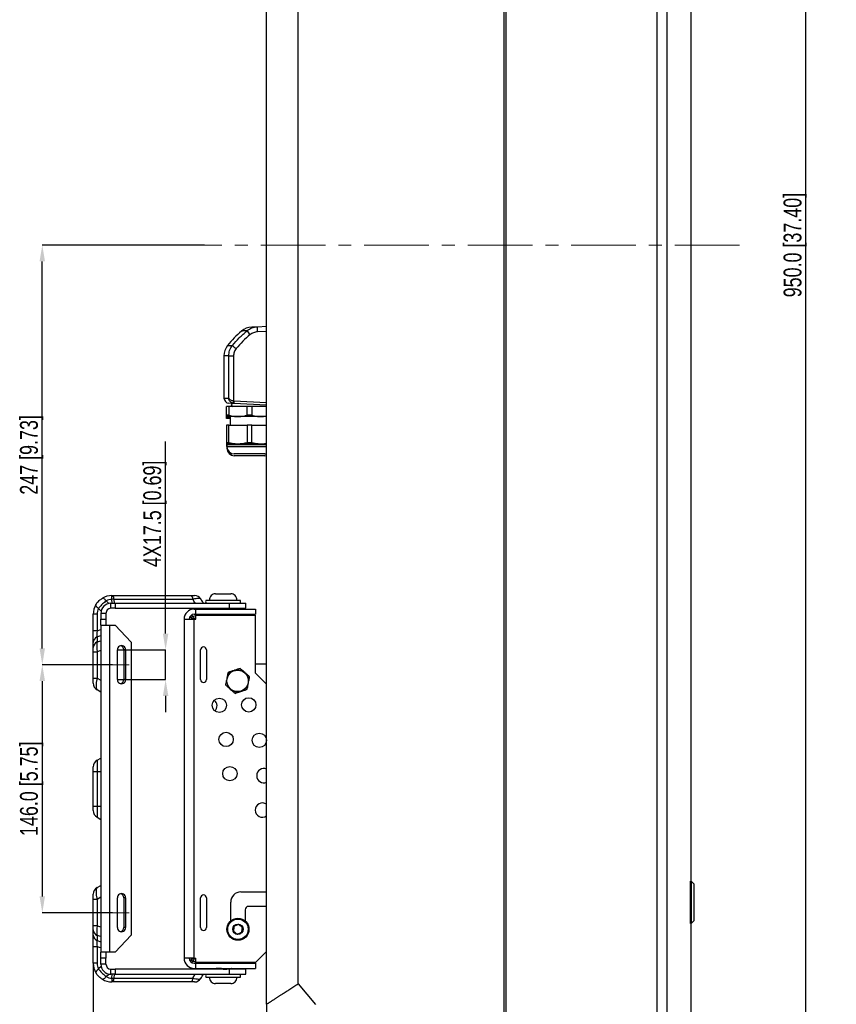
# Model space of a CAD drawing. Header units: millimetres. Extents: x 0 to 1737, y 0 to 594.
# Tile 40 of 42: x 1466 to 1627, y 200 to 393. Entities that reach past the tile are written whole.
import ezdxf

# ---------------------------------------------------------------- set-up
doc = ezdxf.new("R2010")
doc.units = ezdxf.units.MM
doc.header["$PDSIZE"] = -1
doc.linetypes.add('CENTERX2', pattern=[20.32, 12.7, -2.54, 2.54, -2.54])
doc.layers.add('SLD-0', color=7, linetype='Continuous')
doc.styles.add('SLDTEXTSTYLE0', font='TXT', dxfattribs={"width": 0.75})
doc.dimstyles.new('SLDDIMSTYLE1', dxfattribs={"dimtxt": 3.5, "dimasz": 3.2, "dimexe": 0, "dimexo": 0.0625, "dimgap": 0.875, "dimtad": 1, "dimdec": 1, "dimlfac": 3, "dimrnd": 1e-09, "dimzin": 4, "dimdsep": 46, "dimtxsty": 'SLDTEXTSTYLE0', "dimsah": 1, "dimcen": 0.09, "dimadec": 0, "dimazin": 1, "dimtfac": 1, "dimtdec": 1, "dimtofl": 0, "dimtmove": 0, "dimatfit": 3, "dimfxl": 1, "dimfrac": 2, "dimtolj": 1, "dimtzin": 12, "dimarcsym": 0})
doc.dimstyles.new('SLDDIMSTYLE2', dxfattribs={"dimtxt": 3.5, "dimasz": 3.2, "dimexe": 0, "dimexo": 0.0625, "dimgap": 0.875, "dimtad": 1, "dimdec": 1, "dimlfac": 3, "dimrnd": 1e-09, "dimzin": 12, "dimdsep": 46, "dimtxsty": 'SLDTEXTSTYLE0', "dimsah": 1, "dimcen": 0.09, "dimadec": 0, "dimazin": 3, "dimtfac": 1, "dimtdec": 1, "dimtmove": 0, "dimatfit": 0, "dimfxl": 1, "dimfrac": 2, "dimtolj": 1, "dimtzin": 12, "dimarcsym": 0})
doc.dimstyles.new('SLDDIMSTYLE6', dxfattribs={"dimtxt": 3.5, "dimasz": 3.2, "dimexe": 0, "dimexo": 0.0625, "dimgap": 0.875, "dimtad": 1, "dimdec": 1, "dimlfac": 3, "dimrnd": 1e-09, "dimzin": 12, "dimdsep": 46, "dimtxsty": 'SLDTEXTSTYLE0', "dimsah": 1, "dimcen": 0.09, "dimadec": 0, "dimazin": 3, "dimtfac": 1, "dimtdec": 1, "dimtofl": 0, "dimtmove": 0, "dimatfit": 3, "dimfxl": 1, "dimfrac": 2, "dimtolj": 1, "dimtzin": 12, "dimarcsym": 0})

# ---------------------------------------------------------------- blocks, each defined once
blk = doc.blocks.new('*D99')
at = {"layer": 'Defpoints', "color": 0, "transparency": 16777216}
for p in [(1470.74, 348.83), (1502.62, 348.83), (1484.55, 266.48)]:
    blk.add_point(p, dxfattribs=at)
at = {"layer": 'SLD-0', "color": 0, "lineweight": -2, "transparency": 16777216}
for p, q in [((1502.56, 348.83), (1470.74, 348.83)), ((1470.74, 269.68), (1470.74, 345.63)), ((1484.49, 266.48), (1470.74, 266.48))]:
    blk.add_line(p, q, dxfattribs=at)
at = {"layer": 'SLD-0', "color": 0, "transparency": 16777216}
for points in [[(1470.2, 345.63), (1471.27, 345.63), (1470.74, 348.83)], [(1470.2, 269.68), (1471.27, 269.68), (1470.74, 266.48)]]:
    blk.add_solid(points, dxfattribs=at)
at = {"layer": 'SLD-0', "color": 0, "transparency": 16777216, "insert": (1466.36, 307.65), "char_height": 3.5, "attachment_point": 2, "rotation": 90, "style": 'SLDTEXTSTYLE0'}
blk.add_mtext('\\A1;247 [9.73]', dxfattribs=at)
blk = doc.blocks.new('*D100')
at = {"layer": 'Defpoints', "color": 0, "transparency": 16777216}
for p in [(1484.55, 266.48), (1470.74, 217.81), (1484.55, 217.81)]:
    blk.add_point(p, dxfattribs=at)
at = {"layer": 'SLD-0', "color": 0, "lineweight": -2, "transparency": 16777216}
for p, q in [((1484.49, 266.48), (1470.74, 266.48)), ((1470.74, 263.28), (1470.74, 221.01)), ((1484.49, 217.81), (1470.74, 217.81))]:
    blk.add_line(p, q, dxfattribs=at)
at = {"layer": 'SLD-0', "color": 0, "transparency": 16777216}
for points in [[(1470.2, 263.28), (1471.27, 263.28), (1470.74, 266.48)], [(1470.2, 221.01), (1471.27, 221.01), (1470.74, 217.81)]]:
    blk.add_solid(points, dxfattribs=at)
at = {"layer": 'SLD-0', "color": 0, "transparency": 16777216, "insert": (1466.36, 242.14), "char_height": 3.5, "attachment_point": 2, "rotation": 90, "style": 'SLDTEXTSTYLE0'}
blk.add_mtext('\\A1;146.0 [5.75]', dxfattribs=at)
blk = doc.blocks.new('*D101')
at = {"layer": 'Defpoints', "color": 0, "transparency": 16777216}
for p in [(1480.74, 207.9), (1514.74, 199.84), (1514.74, 174.49)]:
    blk.add_point(p, dxfattribs=at)
at = {"layer": 'SLD-0', "color": 0, "lineweight": -2, "transparency": 16777216}
for p, q in [((1480.74, 207.84), (1480.74, 174.49)), ((1514.74, 199.78), (1514.74, 174.49)), ((1483.94, 174.49), (1511.54, 174.49))]:
    blk.add_line(p, q, dxfattribs=at)
at = {"layer": 'SLD-0', "color": 0, "transparency": 16777216}
for points in [[(1483.94, 175.03), (1483.94, 173.96), (1480.74, 174.49)], [(1511.54, 175.03), (1511.54, 173.96), (1514.74, 174.49)]]:
    blk.add_solid(points, dxfattribs=at)
at = {"layer": 'SLD-0', "color": 0, "transparency": 16777216, "insert": (1497.74, 178.87), "char_height": 3.5, "attachment_point": 2, "style": 'SLDTEXTSTYLE0'}
blk.add_mtext('\\A1;102.0 [4.02]', dxfattribs=at)
blk = doc.blocks.new('*D103')
at = {"layer": 'Defpoints', "color": 0, "transparency": 16777216}
for p in [(1485.5, 269.39), (1494.94, 269.39), (1485.5, 263.56)]:
    blk.add_point(p, dxfattribs=at)
at = {"layer": 'SLD-0', "color": 0, "lineweight": -2, "transparency": 16777216}
for p, q in [((1494.94, 272.59), (1494.94, 310.31)), ((1485.56, 269.39), (1494.94, 269.39)), ((1494.94, 263.56), (1494.94, 269.39)), ((1485.56, 263.56), (1494.94, 263.56)), ((1494.94, 260.36), (1494.94, 257.16))]:
    blk.add_line(p, q, dxfattribs=at)
at = {"layer": 'SLD-0', "color": 0, "transparency": 16777216}
for points in [[(1494.41, 272.59), (1495.48, 272.59), (1494.94, 269.39)], [(1494.41, 260.36), (1495.48, 260.36), (1494.94, 263.56)]]:
    blk.add_solid(points, dxfattribs=at)
at = {"layer": 'SLD-0', "color": 0, "transparency": 16777216, "insert": (1490.57, 296.09), "char_height": 3.5, "attachment_point": 2, "rotation": 90, "style": 'SLDTEXTSTYLE0'}
blk.add_mtext('\\A1;4X17.5 [0.69]', dxfattribs=at)
blk = doc.blocks.new('*D104')
at = {"layer": 'Defpoints', "color": 0, "transparency": 16777216}
for p in [(1598.07, 507.16), (1620.62, 507.16), (1598.07, 190.49)]:
    blk.add_point(p, dxfattribs=at)
at = {"layer": 'SLD-0', "color": 0, "lineweight": -2, "transparency": 16777216}
for p, q in [((1598.13, 507.16), (1620.62, 507.16)), ((1620.62, 193.69), (1620.62, 503.96)), ((1598.13, 190.49), (1620.62, 190.49))]:
    blk.add_line(p, q, dxfattribs=at)
at = {"layer": 'SLD-0', "color": 0, "transparency": 16777216}
for points in [[(1620.09, 503.96), (1621.15, 503.96), (1620.62, 507.16)], [(1620.09, 193.69), (1621.15, 193.69), (1620.62, 190.49)]]:
    blk.add_solid(points, dxfattribs=at)
at = {"layer": 'SLD-0', "color": 0, "transparency": 16777216, "insert": (1616.24, 348.83), "char_height": 3.5, "attachment_point": 2, "rotation": 90, "style": 'SLDTEXTSTYLE0'}
blk.add_mtext('\\A1;950.0 [37.40]', dxfattribs=at)

msp = doc.modelspace()

# ---------------------------------------------------------------- linework, layer by layer
at = {"color": 7, "linetype": 'Continuous', "lineweight": 25}
for p, q in [((1591.341013, 506.926668), (1591.341013, 190.729911)), ((1593.351252, 506.996867), (1593.351252, 190.659711)), ((1598.069237, 224.028289), (1598.069237, 507.161622)), ((1561.40257, 192.517051), (1561.40257, 505.139528)), ((1561.735904, 505.249042), (1561.735904, 192.407536)), ((1514.735904, 199.838881), (1514.735904, 497.817697)), ((1520.948803, 203.854727), (1520.948803, 493.801851)), ((1512.958637, 332.806441), (1514.735904, 332.899584)), ((1514.735904, 331.900954), (1512.958637, 331.807811)), ((1507.118688, 329.127953), (1508.05868, 329.127953)), ((1506.40257, 327.063663), (1506.40257, 318.809357)), ((1507.33122, 327.063663), (1506.40257, 327.063663)), ((1507.33122, 327.063663), (1508.260311, 327.063663)), ((1507.33122, 318.761662), (1507.33122, 327.063663)), ((1508.260311, 327.063663), (1508.260311, 318.272234)), ((1506.40257, 318.809357), (1507.33122, 318.761662)), ((1506.90257, 315.428774), (1506.90257, 317.168966)), ((1507.366688, 317.168966), (1506.90257, 317.168966)), ((1508.361703, 317.757719), (1507.350234, 317.810728)), ((1507.366688, 317.168966), (1507.366688, 315.428774)), ((1510.938453, 317.168966), (1507.366688, 317.168966)), ((1508.019237, 317.775667), (1508.019237, 317.743921)), ((1508.047343, 317.774194), (1508.05257, 317.768966)), ((1508.139237, 317.768966), (1508.05257, 317.768966)), ((1508.361703, 317.757719), (1508.164128, 317.787845)), ((1508.260311, 318.272234), (1508.361703, 318.257034)), ((1508.361703, 318.257034), (1514.735904, 317.922976)), ((1514.735904, 317.423661), (1508.361703, 317.757719)), ((1510.938453, 315.428774), (1510.938453, 317.168966)), ((1511.866688, 317.168966), (1510.938453, 317.168966)), ((1511.866688, 317.168966), (1511.866688, 315.428774)), ((1514.735904, 317.168966), (1511.866688, 317.168966)), ((1514.665904, 317.168966), (1514.735904, 317.177247)), ((1507.366688, 315.428774), (1506.90257, 315.428774)), ((1509.15257, 315.168966), (1506.90257, 315.168966)), ((1506.90257, 315.086726), (1506.90257, 315.11063)), ((1507.366688, 315.086726), (1506.90257, 315.086726)), ((1507.366688, 315.168966), (1507.366688, 315.086726)), ((1507.366688, 315.086726), (1507.615772, 315.032799)), ((1507.614346, 315.168966), (1507.6318, 313.5023)), ((1513.65257, 315.168966), (1509.15257, 315.168966)), ((1511.866688, 315.428774), (1510.938453, 315.428774)), ((1514.735904, 315.168966), (1513.65257, 315.168966)), ((1507.617928, 314.826918), (1506.90257, 314.826918)), ((1506.90257, 313.5023), (1506.90257, 310.032442)), ((1507.366688, 313.5023), (1506.90257, 313.5023)), ((1507.366688, 310.032442), (1507.366688, 313.5023)), ((1507.366688, 313.5023), (1510.938453, 313.5023)), ((1507.614346, 314.826918), (1507.628218, 313.5023)), ((1510.938453, 313.5023), (1510.938453, 310.032442)), ((1511.866688, 313.5023), (1510.938453, 313.5023)), ((1511.866688, 310.032442), (1511.866688, 313.5023)), ((1511.866688, 313.5023), (1514.735904, 313.5023)), ((1507.366688, 310.032442), (1506.90257, 310.032442)), ((1509.15257, 309.772634), (1506.90257, 309.772634)), ((1506.90257, 309.714298), (1506.90257, 309.690394)), ((1506.973904, 309.690394), (1506.90257, 309.690394)), ((1506.985904, 309.430586), (1506.90257, 309.430586)), ((1506.985904, 309.628297), (1506.985904, 309.2523)), ((1514.735904, 309.628297), (1506.985904, 309.628297)), ((1506.985904, 309.2523), (1506.985904, 308.910252)), ((1514.735904, 309.2523), (1506.985904, 309.2523)), ((1513.65257, 309.772634), (1509.15257, 309.772634)), ((1511.866688, 310.032442), (1510.938453, 310.032442)), ((1514.735904, 309.772634), (1513.65257, 309.772634)), ((1507.027817, 308.910252), (1506.985904, 308.910252)), ((1514.402041, 307.835633), (1508.40257, 307.835633)), ((1514.402041, 307.493585), (1508.40257, 307.493585)), ((1504.737704, 280.394956), (1507.737704, 280.394956)), ((1483.293908, 279.002084), (1483.786038, 278.509955)), ((1484.160198, 278.56012), (1484.237704, 278.561622)), ((1484.160198, 277.558614), (1484.160198, 278.56012)), ((1484.237704, 278.561622), (1485.050993, 278.561622)), ((1484.40437, 279.308289), (1484.40437, 280.058289)), ((1484.40437, 280.058289), (1484.406192, 280.058289)), ((1484.406192, 279.308289), (1484.40437, 279.308289)), ((1484.406192, 279.308289), (1484.406192, 280.058289)), ((1484.406192, 280.058289), (1484.544848, 280.058289)), ((1484.447993, 278.561622), (1484.406192, 279.308289)), ((1484.544848, 280.058289), (1500.02286, 280.058289)), ((1484.794429, 279.308289), (1484.83623, 278.561622)), ((1500.272441, 279.308289), (1484.794429, 279.308289)), ((1485.050993, 278.561622), (1485.050993, 277.561622)), ((1485.050993, 278.561622), (1507.440276, 278.561622)), ((1502.893637, 279.166622), (1509.58177, 279.166622)), ((1507.440276, 278.561622), (1507.440276, 277.561622)), ((1507.440276, 278.561622), (1510.705222, 278.561622)), ((1510.705222, 277.561622), (1510.705222, 278.561622)), ((1510.705222, 278.561622), (1510.705824, 278.561622)), ((1510.705824, 277.561622), (1510.705824, 278.561622)), ((1481.487704, 276.391622), (1480.737704, 276.391622)), ((1480.737704, 273.141778), (1480.737704, 276.391622)), ((1481.487704, 276.391622), (1481.487704, 273.141778)), ((1482.288123, 277.00787), (1481.793908, 277.502084)), ((1483.237704, 276.561622), (1482.237704, 276.561622)), ((1482.237704, 276.561622), (1482.237704, 275.394956)), ((1483.237704, 276.561622), (1483.237704, 275.394956)), ((1484.237704, 277.561622), (1484.160198, 277.558614)), ((1485.050993, 277.561622), (1484.237704, 277.561622)), ((1485.050993, 277.561622), (1507.440276, 277.561622)), ((1500.571037, 277.394956), (1500.90437, 277.394956)), ((1500.571037, 276.394956), (1500.90437, 276.394956)), ((1500.90437, 276.394956), (1500.90437, 277.394956)), ((1500.90437, 277.394956), (1512.571037, 277.394956)), ((1500.90437, 276.394956), (1512.571037, 276.394956)), ((1502.40437, 276.228289), (1502.40437, 276.394956)), ((1504.552162, 276.228289), (1504.648387, 276.394956)), ((1504.571037, 277.561622), (1504.580278, 277.55485)), ((1504.9014, 276.31864), (1504.745603, 276.228289)), ((1504.853344, 276.394956), (1504.895797, 276.370332)), ((1504.895797, 276.374123), (1504.963894, 276.394956)), ((1504.895797, 276.374123), (1504.895797, 276.315391)), ((1507.440276, 277.561622), (1510.705222, 277.561622)), ((1507.765764, 276.228289), (1507.897983, 276.304904)), ((1507.880191, 276.38738), (1507.867205, 276.394956)), ((1507.90437, 276.311622), (1507.90437, 276.374122)), ((1510.705824, 277.561622), (1510.705222, 277.561622)), ((1512.571037, 277.394956), (1512.571037, 276.394956)), ((1482.237704, 275.394956), (1483.237704, 275.394956)), ((1482.237704, 274.228289), (1482.237704, 275.394956)), ((1483.237704, 275.394956), (1483.237704, 274.228289)), ((1498.571037, 275.394956), (1498.571037, 208.894956)), ((1498.571037, 275.394956), (1500.571037, 275.394956)), ((1500.00385, 275.62881), (1499.717186, 275.915473)), ((1500.050519, 276.248807), (1500.337183, 275.962143)), ((1500.571037, 208.894956), (1500.571037, 275.394956)), ((1500.571037, 275.394956), (1500.90437, 275.394956)), ((1500.90437, 275.394956), (1500.90437, 276.228289)), ((1500.90437, 276.228289), (1512.571037, 276.228289)), ((1512.571037, 264.811622), (1512.571037, 276.228289)), ((1481.487704, 273.141778), (1480.737704, 273.141778)), ((1480.737704, 270.859951), (1480.737704, 273.141778)), ((1481.487704, 273.141778), (1482.237704, 273.373519)), ((1482.237704, 274.228289), (1484.027064, 274.228289)), ((1482.237704, 274.228289), (1482.237704, 210.061622)), ((1484.027064, 210.061622), (1484.027064, 274.228289)), ((1484.027064, 274.228289), (1485.056782, 274.228289)), ((1488.18909, 270.894956), (1485.056782, 274.228289)), ((1480.737704, 269.862914), (1480.737704, 270.859951)), ((1482.237704, 272.172558), (1481.487704, 271.940816)), ((1481.487704, 271.940816), (1481.487704, 270.943779)), ((1481.487704, 270.943779), (1482.237704, 271.175521)), ((1488.18909, 270.894956), (1488.18909, 213.394956)), ((1480.737704, 269.022241), (1480.737704, 269.862914)), ((1480.737704, 263.861586), (1480.737704, 269.022241)), ((1480.737704, 269.022241), (1481.487704, 269.022241)), ((1482.237704, 269.253983), (1481.487704, 269.022241)), ((1481.487704, 269.022241), (1481.487704, 263.861586)), ((1485.499357, 263.561622), (1485.499357, 269.394956)), ((1487.065511, 269.394956), (1486.723491, 269.394956)), ((1486.723491, 269.394956), (1486.723491, 263.561622)), ((1487.065511, 269.394956), (1487.065511, 263.561622)), ((1501.798176, 263.561622), (1501.798176, 269.394956)), ((1502.964843, 269.394956), (1502.964843, 263.561622)), ((1512.571037, 266.628289), (1514.735904, 266.628289)), ((1514.735904, 262.646756), (1512.571037, 264.811622)), ((1480.737704, 263.861586), (1481.487704, 263.861586)), ((1480.737704, 262.851223), (1480.737704, 263.861586)), ((1481.487704, 263.861586), (1482.237704, 263.428573)), ((1487.065511, 263.561622), (1486.723491, 263.561622)), ((1482.237704, 261.119172), (1481.487704, 261.552185)), ((1481.487704, 247.73786), (1482.237704, 248.170873)), ((1481.487704, 247.73786), (1481.487704, 245.541956)), ((1480.737704, 245.541956), (1480.737704, 246.438822)), ((1480.737704, 238.747956), (1480.737704, 245.541956)), ((1480.737704, 245.541956), (1481.487704, 245.541956)), ((1481.487704, 245.541956), (1481.487704, 238.747956)), ((1481.487704, 245.541956), (1482.237704, 245.541956)), ((1480.737704, 237.85109), (1480.737704, 238.747956)), ((1480.737704, 238.747956), (1481.487704, 238.747956)), ((1481.487704, 238.747956), (1482.237704, 238.747956)), ((1481.487704, 238.747956), (1481.487704, 236.552051)), ((1481.487704, 236.552051), (1482.237704, 236.119039)), ((1481.487704, 222.737727), (1482.237704, 223.17074)), ((1597.976681, 215.694956), (1597.976681, 224.028289)), ((1597.976681, 224.028289), (1598.07678, 224.028289)), ((1598.07678, 224.028289), (1598.07678, 215.694956)), ((1598.619815, 223.503886), (1598.07678, 224.028289)), ((1598.619815, 223.503886), (1598.619815, 216.219359)), ((1480.737704, 220.428326), (1480.737704, 221.438689)), ((1480.737704, 215.26767), (1480.737704, 220.428326)), ((1481.487704, 220.428326), (1480.737704, 220.428326)), ((1482.237704, 220.861339), (1481.487704, 220.428326)), ((1481.487704, 220.428326), (1481.487704, 215.26767)), ((1485.499357, 214.894956), (1485.499357, 220.728289)), ((1487.065511, 220.728289), (1486.723491, 220.728289)), ((1486.723491, 220.728289), (1486.723491, 214.894956)), ((1487.065511, 220.728289), (1487.065511, 214.894956)), ((1501.798176, 214.894956), (1501.798176, 220.728289)), ((1502.964843, 220.728289), (1502.964843, 214.894956)), ((1509.719237, 221.894956), (1514.735904, 221.894956)), ((1507.719237, 216.200982), (1507.719237, 219.894956)), ((1510.55257, 218.394956), (1510.55257, 216.200982)), ((1514.735904, 219.061622), (1511.219237, 219.061622)), ((1481.487704, 215.26767), (1480.737704, 215.26767)), ((1480.737704, 214.426998), (1480.737704, 215.26767)), ((1481.487704, 215.26767), (1482.237704, 215.035929)), ((1487.065511, 214.894956), (1486.723491, 214.894956)), ((1597.976681, 215.694956), (1598.07678, 215.694956)), ((1598.069237, 190.494956), (1598.069237, 215.694956)), ((1598.619815, 216.219359), (1598.07678, 215.694956)), ((1480.737704, 213.42996), (1480.737704, 214.426998)), ((1480.737704, 211.148134), (1480.737704, 213.42996)), ((1482.237704, 213.114391), (1481.487704, 213.346132)), ((1481.487704, 213.346132), (1481.487704, 212.349095)), ((1485.056782, 210.061622), (1488.18909, 213.394956)), ((1481.487704, 211.148134), (1480.737704, 211.148134)), ((1480.737704, 207.898289), (1480.737704, 211.148134)), ((1481.487704, 212.349095), (1482.237704, 212.117354)), ((1482.237704, 210.916393), (1481.487704, 211.148134)), ((1481.487704, 211.148134), (1481.487704, 207.898289)), ((1484.027064, 210.061622), (1482.237704, 210.061622)), ((1482.237704, 208.894956), (1482.237704, 210.061622)), ((1483.237704, 208.894956), (1482.237704, 208.894956)), ((1482.237704, 207.728289), (1482.237704, 208.894956)), ((1483.237704, 210.061622), (1483.237704, 208.894956)), ((1483.237704, 207.728289), (1483.237704, 208.894956)), ((1485.056782, 210.061622), (1484.027064, 210.061622)), ((1500.571037, 208.894956), (1498.571037, 208.894956)), ((1500.571037, 208.894956), (1500.90437, 208.894956)), ((1500.90437, 208.061622), (1500.90437, 208.894956)), ((1512.571037, 208.061622), (1514.735904, 210.226489)), ((1481.487704, 207.898289), (1480.737704, 207.898289)), ((1482.288123, 207.282042), (1481.793908, 206.787827)), ((1483.237704, 207.728289), (1482.237704, 207.728289)), ((1500.00385, 208.661102), (1499.717186, 208.374438)), ((1500.050519, 208.041105), (1500.337183, 208.327768)), ((1500.571037, 207.894956), (1500.90437, 207.894956)), ((1500.571037, 206.894956), (1500.90437, 206.894956)), ((1512.571037, 208.061622), (1500.90437, 208.061622)), ((1500.90437, 206.894956), (1500.90437, 207.894956)), ((1500.90437, 207.894956), (1512.571037, 207.894956)), ((1500.90437, 206.894956), (1512.571037, 206.894956)), ((1502.40437, 208.061622), (1502.40437, 207.894956)), ((1504.552162, 208.061622), (1504.648387, 207.894956)), ((1504.571037, 208.061622), (1504.571037, 208.040789)), ((1504.950716, 206.813431), (1504.808084, 206.728289)), ((1504.818021, 206.894956), (1504.895797, 206.849822)), ((1504.895797, 206.853289), (1504.895797, 206.790789)), ((1507.579611, 208.040789), (1507.579611, 208.061622)), ((1507.801699, 206.728289), (1507.900116, 206.785322)), ((1507.897983, 206.860008), (1507.837671, 206.894956)), ((1507.90437, 206.790789), (1507.90437, 206.853289)), ((1512.571037, 207.894956), (1512.571037, 206.894956)), ((1483.293908, 205.287827), (1483.786038, 205.779957)), ((1484.160198, 205.729791), (1484.160198, 206.731297)), ((1484.160198, 206.731297), (1484.237704, 206.728289)), ((1484.237704, 205.728289), (1484.160198, 205.729791)), ((1484.237704, 206.728289), (1485.050993, 206.728289)), ((1485.050993, 205.728289), (1484.237704, 205.728289)), ((1484.40437, 204.981622), (1484.406192, 204.981622)), ((1484.40437, 204.981622), (1484.40437, 204.231622)), ((1484.406192, 204.981622), (1484.447993, 205.728289)), ((1484.406192, 204.981622), (1484.406192, 204.231622)), ((1484.83623, 205.728289), (1484.794429, 204.981622)), ((1484.794429, 204.981622), (1500.272441, 204.981622)), ((1485.050993, 206.728289), (1485.050993, 205.728289)), ((1507.440276, 206.728289), (1485.050993, 206.728289)), ((1485.050993, 205.728289), (1507.440276, 205.728289)), ((1500.272441, 204.981622), (1500.759594, 205.728289)), ((1509.58177, 205.123289), (1502.893637, 205.123289)), ((1507.440276, 206.728289), (1507.440276, 205.728289)), ((1510.705222, 206.728289), (1507.440276, 206.728289)), ((1507.440276, 205.728289), (1510.705222, 205.728289)), ((1510.705222, 205.728289), (1510.705222, 206.728289)), ((1510.705222, 206.728289), (1510.705824, 206.728289)), ((1510.705824, 205.728289), (1510.705222, 205.728289)), ((1510.705824, 205.728289), (1510.705824, 206.728289)), ((1484.406192, 204.231622), (1484.40437, 204.231622)), ((1484.544848, 204.231622), (1484.406192, 204.231622)), ((1500.02286, 204.231622), (1484.544848, 204.231622)), ((1500.607151, 204.231622), (1500.60709, 204.231622)), ((1507.737704, 203.894956), (1504.737704, 203.894956)), ((1520.948803, 203.854727), (1524.359939, 199.783914))]:
    msp.add_line(p, q, dxfattribs=at)
at = {"color": 7, "linetype": 'Continuous', "lineweight": 25, "flags": 128}
for points in [[(1507.89276, 317.297942), (1507.862073, 317.241723), (1507.842198, 317.168966)], [(1514.40257, 307.835633), (1514.678948, 307.862854), (1514.735904, 307.875407)], [(1514.40257, 307.493585), (1514.678948, 307.520806), (1514.735904, 307.533359)], [(1481.793908, 277.502084), (1481.651151, 277.621609), (1481.526083, 277.738765), (1481.421182, 277.851231), (1481.338527, 277.95678), (1481.279756, 278.053319), (1481.246034, 278.138935), (1481.238027, 278.211933), (1481.255896, 278.270866)], [(1483.293908, 279.002084), (1483.174384, 279.144842), (1483.057228, 279.26991), (1482.944762, 279.374811), (1482.839213, 279.457466), (1482.742674, 279.516237), (1482.657058, 279.549959), (1482.58406, 279.557965), (1482.525127, 279.540097)], [(1481.793908, 206.787827), (1481.651151, 206.668303), (1481.526083, 206.551147), (1481.421182, 206.43868), (1481.338527, 206.333132), (1481.279756, 206.236593), (1481.246034, 206.150976), (1481.238027, 206.077979), (1481.255896, 206.019046)], [(1483.293908, 205.287827), (1483.174384, 205.14507), (1483.057228, 205.020001), (1482.944762, 204.915101), (1482.839213, 204.832446), (1482.742674, 204.773675), (1482.657058, 204.739952), (1482.58406, 204.731946), (1482.525127, 204.749815)]]:
    msp.add_lwpolyline(points, dxfattribs=at)
at = {"color": 7, "linetype": 'Continuous', "lineweight": 25}
for centre, radius in [((1509.071037, 263.311622), 2.103729), ((1505.48827, 258.509956), 1.4), ((1511.266174, 258.600622), 1.4), ((1506.816727, 251.816956), 1.4), ((1513.33475, 251.640956), 1.4), ((1507.55563, 245.104756), 1.4), ((1509.135904, 214.561622), 2.166667), ((1509.135904, 214.561622), 2.010467), ((1509.135904, 214.561622), 1.016667)]:
    msp.add_circle(centre, radius, dxfattribs=at)
for centre, radius, start, end in [((1512.001011, 329.418346), 3.333333, 93.02401768, 130.45482073), ((1517.744091, 332.307126), 4.811434, 174.04330763, 185.95669237), ((1522.821981, 316.742212), 20, 130.48408663, 141.73590935), ((1517.527211, 336.410938), 7.918486, 213.68569748, 220.62458002), ((1509.735904, 327.063663), 3.333333, 141.73590935, 180), ((1514.917422, 336.352639), 9.961849, 226.48844394, 231.94332691), ((1507.40257, 318.809357), 1, 179.97241687, 267), ((1508.139237, 317.468966), 0.3, 90, 270), ((1510.82269, 317.511689), 2.672866, 163.46848325, 174.06970341), ((1510.754431, 318.007376), 2.405717, 174.04330763, 185.95669237), ((1506.819237, 309.628297), 0.166667, 0, 60), ((1506.819237, 309.286249), 0.166667, 0, 60), ((1508.40257, 309.2523), 1.416667, 180, 270), ((1508.40257, 308.910252), 1.416667, 180, 270), ((1504.737704, 279.211966), 1.182989, 90, 182.19668605), ((1507.737704, 279.211966), 1.182989, 357.80331395, 90), ((1484.40437, 276.391622), 3.666667, 149.16810783, 180), ((1484.237704, 276.561622), 2, 92.22091862, 180), ((1484.40437, 276.391622), 3.666667, 90, 120.83189217), ((1484.40437, 277.141622), 2.166667, 90, 120.83189217), ((1483.83545, 279.405692), 0.963913, 354.20037737, 42.61189345), ((1499.313462, 279.405692), 0.963913, 354.20037737, 42.61189345), ((1500.607151, 278.558289), 1.5, 33.11360173, 90.00232886), ((1503.361548, 278.864122), 0.557178, 147.11771759, 212.88228241), ((1509.113859, 278.864122), 0.557178, 327.11771759, 32.88228241), ((1483.65437, 276.391622), 2.166667, 149.16810783, 180), ((1484.237704, 276.561622), 1, 94.44518302, 180), ((1500.571037, 275.394956), 2, 90, 180), ((1500.571037, 275.394956), 1, 90, 180), ((1501.571037, 275.061622), 1.666667, 160.10409025, 168.46304097), ((1498.796622, 273.024444), 2.870561, 55.66976806, 65.13038329), ((1500.90437, 274.394956), 1.666667, 90, 109.89590975), ((1501.895004, 276.586624), 1.678327, 201.84428862, 225.23764168), ((1481.966971, 270.807618), 1.23038, 112.92510026, 177.56221486), ((1481.966971, 269.81058), 1.23038, 112.92510026, 177.56221486), ((1486.282434, 269.434179), 0.784059, 357.13251065, 182.86748935), ((1485.904594, 269.415561), 0.819156, 358.5586552, 75.37501532), ((1502.381509, 269.394956), 0.583333, 0, 180), ((1509.071037, 263.311622), 2.166667, 108.68275493, 168.68275493), ((1509.071037, 263.311622), 2.166667, 48.68275493, 108.68275493), ((1509.071037, 263.311622), 2.166667, 348.68275493, 48.68275493), ((1482.237704, 262.851223), 1.5, 180, 240), ((1486.282434, 263.522399), 0.784059, 177.13251065, 2.86748935), ((1485.904594, 263.541018), 0.819156, 284.62498468, 1.4413448), ((1502.381509, 263.561622), 0.583333, 180, 0), ((1509.071037, 263.311622), 2.166667, 168.68275493, 228.68275493), ((1509.071037, 263.311622), 2.166667, 288.68275493, 348.68275493), ((1509.071037, 263.311622), 2.166667, 228.68275493, 288.68275493), ((1503.635904, 258.394956), 1.4, 315.06882877, 52.03621043), ((1482.237704, 246.438822), 1.5, 120, 180), ((1514.220337, 244.706789), 1.4, 68.39153568, 180), ((1514.220337, 244.706789), 1.4, 180, 291.60846432), ((1482.237704, 237.85109), 1.5, 180, 240), ((1513.947437, 237.949856), 1.4, 55.72327113, 180), ((1513.947437, 237.949856), 1.4, 180, 304.27672887), ((1482.237704, 221.438689), 1.5, 120, 180), ((1486.282434, 220.767513), 0.784059, 357.13251065, 182.86748935), ((1485.904594, 220.748894), 0.819156, 358.5586552, 75.37501532), ((1502.381509, 220.728289), 0.583333, 0, 180), ((1509.719237, 219.894956), 2, 90, 180), ((1511.219237, 218.394956), 0.666667, 90, 180), ((1486.282434, 214.855732), 0.784059, 177.13251065, 2.86748935), ((1485.904594, 214.874351), 0.819156, 284.62498468, 1.4413448), ((1502.381509, 214.894956), 0.583333, 180, 0), ((1481.966971, 214.479331), 1.23038, 182.43778514, 247.07489974), ((1481.966971, 213.482294), 1.23038, 182.43778514, 247.07489974), ((1500.571037, 208.894956), 2, 180, 270), ((1500.571037, 208.894956), 1, 180, 270), ((1501.571037, 209.228289), 1.666667, 191.53695903, 199.89590975), ((1498.796622, 211.265467), 2.870561, 294.86961671, 304.33023194), ((1501.895004, 207.703287), 1.678327, 134.76235832, 158.15571138), ((1484.40437, 207.898289), 3.666667, 180, 210.83189217), ((1483.65437, 207.898289), 2.166667, 180, 210.83189217), ((1484.237704, 207.728289), 2, 180, 267.77908138), ((1484.237704, 207.728289), 1, 180, 265.55481698), ((1500.90437, 209.894956), 1.666667, 250.10409025, 270), ((1484.40437, 207.148289), 2.166667, 239.16810783, 270), ((1483.83545, 204.884219), 0.963913, 317.38810655, 5.79962263), ((1499.313462, 204.884219), 0.963913, 317.38810655, 5.79962263), ((1500.607151, 205.731622), 1.5, 269.99999965, 327.08127447), ((1503.361548, 205.425789), 0.557178, 147.11771759, 212.88228241), ((1504.737704, 205.077945), 1.182989, 177.80331395, 270), ((1507.737704, 205.077945), 1.182989, 270, 2.19668605), ((1509.113859, 205.425789), 0.557178, 327.11771759, 32.88228241), ((1484.40437, 207.898289), 3.666667, 239.16810783, 270)]:
    msp.add_arc(centre, radius, start, end, dxfattribs=at)
for centre, major_axis, ratio, start_param, end_param in [((1484.382865, 278.558289), (2.332533, 0.078492), 0.3209084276, 1.3826346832, 1.5499976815), ((1482.237704, 273.631009), (0.576194, 1.884873), 0.3108351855, 1.9268906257, 2.768819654), ((1482.237704, 268.841998), (-0.415634, 2.660536), 0.2664418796, 0.6195270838, 1.4614561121), ((1482.237704, 264.198373), (0.71183, 2.662084), 0.2355802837, 1.7603067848, 3.0784228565), ((1482.237704, 220.091538), (-0.71183, 2.662084), 0.2355802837, 0.0631697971, 1.3812858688), ((1482.237704, 215.447914), (0.415634, 2.660536), 0.2664418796, 1.6801365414, 2.5220655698), ((1482.237704, 210.658902), (-0.576194, 1.884873), 0.3108351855, 0.3727729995, 1.2147020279), ((1484.382865, 205.731622), (2.332533, -0.078492), 0.3209084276, 4.7331876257, 4.900550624)]:
    msp.add_ellipse(centre, major_axis=major_axis, ratio=ratio, start_param=start_param, end_param=end_param, dxfattribs=at)
for points, knots in [([(1510.938297, 332.019055), (1511.232294, 332.225511), (1511.840599, 332.652685), (1512.577753, 332.754061), (1512.958637, 332.806441)], [0, 0, 0, 0, 0.4833061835, 1, 1, 1, 1]), ([(1511.826575, 332.747112), (1511.839344, 332.747781), (1511.864883, 332.74912), (1512.085306, 332.760672), (1512.429485, 332.778709), (1512.782253, 332.797197), (1512.958637, 332.806441)], [0, 0, 0, 0, 0.248270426, 0.4965407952, 0.7482704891, 1, 1, 1, 1]), ([(1508.05868, 329.127953), (1508.492638, 329.636163), (1509.378477, 330.673576), (1510.41139, 331.564552), (1510.938297, 332.019055)], [0, 0, 0, 0, 0.4898822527, 1, 1, 1, 1]), ([(1511.517142, 331.255213), (1511.027961, 330.83463), (1510.044519, 329.989098), (1509.200649, 329.003839), (1508.776534, 328.508666)], [0, 0, 0, 0, 0.4974173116, 1, 1, 1, 1]), ([(1510.938297, 332.019055), (1510.768722, 332.008973), (1510.429574, 331.988809), (1510.09342, 331.968826), (1509.875974, 331.9559), (1509.85055, 331.954389), (1509.837941, 331.95364)], [0, 0, 0, 0, 0.2493945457, 0.4987892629, 0.7514384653, 1, 1, 1, 1]), ([(1512.958637, 331.807811), (1512.687004, 331.771078), (1512.162467, 331.700142), (1511.727069, 331.39995), (1511.517142, 331.255213)], [0, 0, 0, 0, 0.5178505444, 1, 1, 1, 1]), ([(1507.33122, 327.063663), (1507.363402, 327.433074), (1507.428744, 328.183108), (1507.84662, 328.809882), (1508.05868, 329.127953)], [0, 0, 0, 0, 0.492526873, 1, 1, 1, 1]), ([(1508.776534, 328.508666), (1508.626041, 328.286234), (1508.329945, 327.848595), (1508.283265, 327.322411), (1508.260311, 327.063663)], [0, 0, 0, 0, 0.5082547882, 1, 1, 1, 1]), ([(1508.164128, 317.787845), (1508.067621, 317.821662), (1507.861449, 317.893905), (1507.58917, 318.1262), (1507.452568, 318.342056), (1507.384399, 318.513074), (1507.360411, 318.589925), (1507.343648, 318.669983), (1507.337023, 318.712199), (1507.334097, 318.734898), (1507.332701, 318.747169), (1507.331984, 318.753966), (1507.331551, 318.758244), (1507.331327, 318.760561), (1507.33122, 318.761662)], [0, 0, 0, 0, 0.2152920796, 0.4599375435, 0.7506360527, 0.7744276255, 0.8809100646, 0.9359420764, 0.9653693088, 0.9812509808, 0.9898450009, 0.9944990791, 0.9973856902, 1, 1, 1, 1]), ([(1507.33122, 318.761662), (1507.331432, 318.761108), (1507.331884, 318.759931), (1507.332734, 318.757763), (1507.334115, 318.754323), (1507.3367, 318.748135), (1507.341818, 318.73671), (1507.352513, 318.715497), (1507.376997, 318.675298), (1507.407991, 318.63724), (1507.492552, 318.551282), (1507.650207, 318.442666), (1507.946694, 318.325567), (1508.160328, 318.289236), (1508.260311, 318.272234)], [0, 0, 0, 0, 0.0026173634, 0.0055569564, 0.0102383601, 0.0188659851, 0.0347791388, 0.0642111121, 0.1191717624, 0.2255159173, 0.2467815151, 0.5399842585, 0.7847093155, 1, 1, 1, 1]), ([(1506.90257, 315.168966), (1506.90257, 315.200066), (1506.90257, 315.23934), (1506.90257, 315.396138), (1506.90257, 315.428774)], [0, 0, 0, 0, 0.7918592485, 1, 1, 1, 1]), ([(1506.90257, 314.826918), (1506.90257, 314.858018), (1506.90257, 314.897292), (1506.90257, 315.05409), (1506.90257, 315.086726)], [0, 0, 0, 0, 0.7918592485, 1, 1, 1, 1]), ([(1507.366688, 315.428774), (1507.659014, 315.355123), (1508.247557, 315.206841), (1508.849572, 315.181647), (1509.15257, 315.168966)], [0, 0, 0, 0, 0.4966940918, 1, 1, 1, 1]), ([(1509.15257, 315.168966), (1509.328787, 315.173252), (1509.930335, 315.187881), (1510.520892, 315.328997), (1510.938453, 315.428774)], [0, 0, 0, 0, 0.2929383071, 1, 1, 1, 1]), ([(1511.866688, 315.428774), (1512.159014, 315.355123), (1512.747557, 315.206841), (1513.349572, 315.181647), (1513.65257, 315.168966)], [0, 0, 0, 0, 0.49669409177, 1, 1, 1, 1]), ([(1513.65257, 315.168966), (1513.828992, 315.170891), (1514.193464, 315.174869), (1514.551285, 315.255393), (1514.735904, 315.296941)], [0, 0, 0, 0, 0.4840466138, 1, 1, 1, 1]), ([(1506.90257, 310.032442), (1506.90257, 310.021744), (1506.90257, 309.937152), (1506.90257, 309.808461), (1506.90257, 309.784624), (1506.90257, 309.772634)], [0, 0, 0, 0, 0.0671228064, 0.5307803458, 1, 1, 1, 1]), ([(1506.90257, 309.690394), (1506.90257, 309.679696), (1506.90257, 309.595104), (1506.90257, 309.466413), (1506.90257, 309.442576), (1506.90257, 309.430586)], [0, 0, 0, 0, 0.0671228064, 0.5307803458, 1, 1, 1, 1]), ([(1509.15257, 309.772634), (1508.976401, 309.776918), (1508.374853, 309.791543), (1507.784295, 309.932656), (1507.366688, 310.032442)], [0, 0, 0, 0, 0.2928606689, 1, 1, 1, 1]), ([(1510.938453, 310.032442), (1510.646127, 309.958791), (1510.057584, 309.81051), (1509.455568, 309.785315), (1509.15257, 309.772634)], [0, 0, 0, 0, 0.4966940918, 1, 1, 1, 1]), ([(1513.65257, 309.772634), (1513.476401, 309.776918), (1512.874853, 309.791543), (1512.284295, 309.932656), (1511.866688, 310.032442)], [0, 0, 0, 0, 0.2928606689, 1, 1, 1, 1]), ([(1514.735904, 309.88034), (1514.676728, 309.866828), (1514.320588, 309.785511), (1513.956315, 309.778489), (1513.65257, 309.772634)], [0, 0, 0, 0, 0.1661590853, 1, 1, 1, 1]), ([(1481.255896, 278.270866), (1481.289652, 278.325274), (1481.464483, 278.607076), (1481.858827, 279.082704), (1482.303457, 279.387927), (1482.525127, 279.540097)], [0, 0, 0, 0, 0.1071283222, 0.5548575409, 1, 1, 1, 1]), ([(1483.293908, 279.002084), (1483.041634, 278.813821), (1482.536698, 278.437006), (1482.053669, 277.878423), (1481.836377, 277.563613), (1481.793908, 277.502084)], [0, 0, 0, 0, 0.4454696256, 0.8916195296, 1, 1, 1, 1]), ([(1500.02286, 280.058289), (1500.068904, 280.058289), (1500.186685, 280.058289), (1500.362623, 280.058289), (1500.520158, 280.058289), (1500.603446, 280.058289), (1500.598889, 280.058289), (1500.597284, 280.058289)], [0, 0, 0, 0, 0.144442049, 0.3694909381, 0.6025706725, 0.8599543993, 1, 1, 1, 1]), ([(1501.84403, 279.365207), (1501.831963, 279.390183), (1501.796731, 279.463104), (1501.536519, 279.501781), (1501.119238, 279.480635), (1500.678294, 279.4068), (1500.384557, 279.335502), (1500.272441, 279.308289)], [0, 0, 0, 0, 0.1363711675, 0.3981539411, 0.6373380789, 0.8615770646, 1, 1, 1, 1]), ([(1500.759594, 278.561622), (1500.750124, 278.576003), (1500.586566, 278.82437), (1500.424821, 279.073543), (1500.272441, 279.308289)], [0, 0, 0, 0, 0.05790043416, 1, 1, 1, 1]), ([(1502.382707, 278.570666), (1502.236422, 278.785003), (1502.055618, 279.049917), (1501.887191, 279.320538), (1501.855035, 279.372204)], [0, 0, 0, 0, 0.80908431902, 1, 1, 1, 1]), ([(1504.577425, 277.554904), (1504.631762, 277.523427), (1504.723763, 277.470132), (1504.815704, 277.416792), (1504.853344, 277.394956)], [0, 0, 0, 0, 0.5906157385, 1, 1, 1, 1]), ([(1504.918609, 276.318602), (1504.936067, 276.326692), (1504.976003, 276.345199), (1505.224942, 276.37065), (1505.477885, 276.388011), (1505.579063, 276.394956)], [0, 0, 0, 0, 0.3178730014, 0.7271492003, 1, 1, 1, 1]), ([(1504.963894, 277.394956), (1504.972846, 277.398428), (1505.008655, 277.412317), (1505.272707, 277.436622), (1505.708952, 277.467872), (1506.236552, 277.499122), (1506.771062, 277.530372), (1507.048071, 277.551206), (1507.186575, 277.561622)], [0, 0, 0, 0, 0.0624999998, 0.2499999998, 0.4374999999, 0.6249999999, 0.8125, 1, 1, 1, 1]), ([(1505.579063, 277.394956), (1505.626278, 277.398428), (1505.815141, 277.412317), (1506.242768, 277.436622), (1506.762188, 277.467872), (1507.215856, 277.499122), (1507.49384, 277.530372), (1507.61366, 277.551206), (1507.57961, 277.561623), (1507.57961, 277.561623)], [0, 0, 0, 0, 0.0624998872, 0.2499995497, 0.4374992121, 0.6249988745, 0.8124985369, 0.9999981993, 1, 1, 1, 1]), ([(1505.8125, 276.228289), (1505.953461, 276.235234), (1506.305865, 276.252595), (1506.892904, 276.280372), (1507.448956, 276.311622), (1507.808562, 276.342872), (1507.949339, 276.368265), (1507.872297, 276.383241), (1507.848842, 276.3878)], [0, 0, 0, 0, 0.130607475, 0.3265186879, 0.5224299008, 0.7183411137, 0.9142523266, 1, 1, 1, 1]), ([(1507.875515, 276.304515), (1507.853916, 276.296467), (1507.804359, 276.278003), (1507.495546, 276.252595), (1507.181402, 276.235234), (1507.055745, 276.228289)], [0, 0, 0, 0, 0.3167211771, 0.7266884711, 1, 1, 1, 1]), ([(1507.867205, 277.394956), (1507.817693, 277.423827), (1507.721724, 277.479787), (1507.625966, 277.535765), (1507.579611, 277.562863)], [0, 0, 0, 0, 0.5159185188, 1, 1, 1, 1]), ([(1500.00385, 275.62881), (1500.004038, 275.674132), (1500.004269, 275.729733), (1500.024755, 275.794555), (1500.044969, 275.840191), (1500.088729, 275.897701), (1500.172328, 275.947375), (1500.260419, 275.964094), (1500.317326, 275.962648), (1500.337183, 275.962143)], [0, 0, 0, 0, 0.24550733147, 0.30118699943, 0.37090979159, 0.51837908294, 0.68823794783, 0.89121212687, 1, 1, 1, 1]), ([(1507.191983, 264.963414), (1507.163295, 264.820069), (1507.085954, 264.433621), (1507.000351, 264.005887), (1506.9465, 263.736812)], [0, 0, 0, 0, 0.3709292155, 1, 1, 1, 1]), ([(1508.376993, 265.36412), (1508.168503, 265.29362), (1507.75483, 265.153738), (1507.378596, 265.026516), (1507.191983, 264.963414)], [0, 0, 0, 0, 0.5039973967, 1, 1, 1, 1]), ([(1509.562004, 265.764827), (1509.399751, 265.709962), (1509.069698, 265.598356), (1508.6605, 265.459987), (1508.426623, 265.380902), (1508.376993, 265.36412)], [0, 0, 0, 0, 0.4323834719, 0.8795505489, 1, 1, 1, 1]), ([(1510.501531, 264.938931), (1510.336231, 265.084239), (1510.008253, 265.372549), (1509.709958, 265.634766), (1509.562004, 265.764827)], [0, 0, 0, 0, 0.5039973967, 1, 1, 1, 1]), ([(1511.441058, 264.113035), (1511.312417, 264.226118), (1511.050737, 264.456149), (1510.726307, 264.74134), (1510.540879, 264.904342), (1510.501531, 264.938931)], [0, 0, 0, 0, 0.4323834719, 0.8795505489, 1, 1, 1, 1]), ([(1506.9465, 263.736812), (1506.942553, 263.717089), (1506.878055, 263.394812), (1506.792922, 262.969434), (1506.719654, 262.603335), (1506.701017, 262.51021)], [0, 0, 0, 0, 0.0463523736, 0.7574198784, 1, 1, 1, 1]), ([(1510.950091, 261.659831), (1510.968728, 261.752956), (1511.041997, 262.119055), (1511.127129, 262.544433), (1511.191627, 262.86671), (1511.195574, 262.886433)], [0, 0, 0, 0, 0.2425801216, 0.9536476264, 1, 1, 1, 1]), ([(1511.195574, 262.886433), (1511.249425, 263.155508), (1511.335029, 263.583243), (1511.41237, 263.96969), (1511.441058, 264.113035)], [0, 0, 0, 0, 0.6290707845, 1, 1, 1, 1]), ([(1506.701017, 262.51021), (1506.829657, 262.397127), (1507.091338, 262.167096), (1507.415767, 261.881905), (1507.601195, 261.718903), (1507.640544, 261.684314)], [0, 0, 0, 0, 0.4323834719, 0.8795505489, 1, 1, 1, 1]), ([(1507.640544, 261.684314), (1507.805844, 261.539006), (1508.133822, 261.250696), (1508.432116, 260.988479), (1508.580071, 260.858418)], [0, 0, 0, 0, 0.5039973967, 1, 1, 1, 1]), ([(1508.580071, 260.858418), (1508.742323, 260.913283), (1509.072376, 261.024889), (1509.481574, 261.163258), (1509.715452, 261.242343), (1509.765081, 261.259125)], [0, 0, 0, 0, 0.4323834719, 0.8795505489, 1, 1, 1, 1]), ([(1509.765081, 261.259125), (1509.973571, 261.329625), (1510.387244, 261.469507), (1510.763478, 261.596729), (1510.950091, 261.659831)], [0, 0, 0, 0, 0.5039973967, 1, 1, 1, 1]), ([(1508.375773, 215.151646), (1508.364128, 215.066846), (1508.346093, 214.935511), (1508.315683, 214.714062), (1508.288649, 214.517192), (1508.264868, 214.344018), (1508.250809, 214.241636), (1508.244863, 214.198342)], [0, 0, 0, 0, 0.2995326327, 0.4639079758, 0.6291569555, 0.8431828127, 1, 1, 1, 1]), ([(1509.266813, 215.514927), (1509.246251, 215.506543), (1509.162788, 215.472515), (1509.023639, 215.415783), (1508.838104, 215.34014), (1508.658969, 215.267106), (1508.50471, 215.204214), (1508.412065, 215.166442), (1508.375773, 215.151646)], [0, 0, 0, 0, 0.0805236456, 0.3268487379, 0.4836680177, 0.6403600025, 0.8591162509, 1, 1, 1, 1]), ([(1510.026944, 214.924903), (1509.959328, 214.977388), (1509.854606, 215.058674), (1509.678031, 215.195734), (1509.521053, 215.317582), (1509.38297, 215.424764), (1509.301335, 215.488131), (1509.266813, 215.514927)], [0, 0, 0, 0, 0.2995326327, 0.4639079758, 0.6291569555, 0.8431828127, 1, 1, 1, 1]), ([(1509.896034, 213.971599), (1509.907679, 214.056399), (1509.925714, 214.187734), (1509.956124, 214.409183), (1509.983159, 214.606053), (1510.00694, 214.779227), (1510.020999, 214.881609), (1510.026944, 214.924903)], [0, 0, 0, 0, 0.29953263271, 0.46390797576, 0.62915695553, 0.84318281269, 1, 1, 1, 1]), ([(1508.244863, 214.198342), (1508.312479, 214.145857), (1508.417201, 214.064571), (1508.593777, 213.927511), (1508.750754, 213.805663), (1508.888837, 213.698481), (1508.970473, 213.635114), (1509.004994, 213.608318)], [0, 0, 0, 0, 0.2995326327, 0.4639079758, 0.6291569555, 0.8431828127, 1, 1, 1, 1]), ([(1509.004994, 213.608318), (1509.041286, 213.623115), (1509.133931, 213.660887), (1509.28819, 213.723778), (1509.467325, 213.796813), (1509.65286, 213.872456), (1509.792009, 213.929188), (1509.875472, 213.963216), (1509.896034, 213.971599)], [0, 0, 0, 0, 0.1408837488, 0.359639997, 0.5163319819, 0.6731512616, 0.9194763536, 1, 1, 1, 1]), ([(1481.793908, 206.787827), (1481.836377, 206.726299), (1482.053669, 206.411488), (1482.536698, 205.852906), (1483.041634, 205.476091), (1483.293908, 205.287827)], [0, 0, 0, 0, 0.1083804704, 0.5545303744, 1, 1, 1, 1]), ([(1500.337183, 208.327768), (1500.291861, 208.327957), (1500.23626, 208.328188), (1500.171438, 208.348674), (1500.125802, 208.368887), (1500.068292, 208.412648), (1500.018618, 208.496247), (1500.001899, 208.584338), (1500.003345, 208.641245), (1500.00385, 208.661102)], [0, 0, 0, 0, 0.2455073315, 0.3011869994, 0.3709097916, 0.5183790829, 0.6882379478, 0.8912121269, 1, 1, 1, 1]), ([(1504.655615, 208.061622), (1504.607632, 208.054678), (1504.539278, 208.044785), (1504.591407, 208.034893), (1504.606943, 208.031945)], [0, 0, 0, 0, 0.7019871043, 1, 1, 1, 1]), ([(1504.580945, 208.032389), (1504.635369, 208.000871), (1504.714431, 207.955084), (1504.793408, 207.909242), (1504.818021, 207.894956)], [0, 0, 0, 0, 0.6883599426, 1, 1, 1, 1]), ([(1505.094906, 206.894956), (1505.061105, 206.891484), (1504.9259, 206.877595), (1504.861748, 206.863706), (1504.895797, 206.853289), (1504.895798, 206.853289)], [0, 0, 0, 0, 0.249998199, 0.9999927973, 1, 1, 1, 1]), ([(1505.895353, 206.894956), (1505.837384, 206.891484), (1505.605507, 206.877595), (1505.276241, 206.853289), (1505.013384, 206.829671), (1504.978081, 206.816469), (1504.970634, 206.813684)], [0, 0, 0, 0, 0.1281711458, 0.5126845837, 0.8971980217, 1, 1, 1, 1]), ([(1507.380501, 208.061622), (1507.321861, 208.054678), (1507.175261, 208.037317), (1506.760646, 208.009539), (1506.237704, 207.978289), (1505.714761, 207.947039), (1505.300147, 207.919261), (1505.153546, 207.9019), (1505.094906, 207.894956)], [0, 0, 0, 0, 0.1249999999, 0.3124999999, 0.4999999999, 0.6874999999, 0.8749999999, 1, 1, 1, 1]), ([(1507.57961, 208.040789), (1507.559467, 208.030372), (1507.519179, 208.009539), (1507.208457, 207.978289), (1506.766445, 207.947039), (1506.292395, 207.919261), (1506.008794, 207.9019), (1505.895353, 207.894956)], [0, 0, 0, 0, 0.2142849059, 0.4285708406, 0.6428567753, 0.8571427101, 1, 1, 1, 1]), ([(1506.237704, 206.728289), (1506.308016, 206.731519), (1506.561535, 206.743165), (1506.985471, 206.765072), (1507.469642, 206.792335), (1507.804504, 206.822088), (1507.947229, 206.84524), (1507.886726, 206.858027), (1507.875515, 206.860397)], [0, 0, 0, 0, 0.0766078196, 0.27621792, 0.4737283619, 0.7099950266, 0.9462616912, 1, 1, 1, 1]), ([(1507.880745, 206.78497), (1507.860596, 206.776493), (1507.815687, 206.757599), (1507.558185, 206.738706), (1507.416215, 206.728289)], [0, 0, 0, 0, 0.4486641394, 1, 1, 1, 1]), ([(1507.837671, 207.894956), (1507.803441, 207.914786), (1507.717391, 207.964638), (1507.631398, 208.014533), (1507.579611, 208.04458)], [0, 0, 0, 0, 0.3977846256, 1, 1, 1, 1]), ([(1482.525127, 204.749815), (1482.303457, 204.901985), (1481.858827, 205.207208), (1481.464483, 205.682835), (1481.289652, 205.964637), (1481.255896, 206.019046)], [0, 0, 0, 0, 0.4451424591, 0.8928716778, 1, 1, 1, 1]), ([(1500.272441, 204.981622), (1500.472348, 204.935038), (1500.882768, 204.839396), (1501.375805, 204.786586), (1501.70486, 204.810608), (1501.844815, 204.865467), (1501.860614, 204.91331), (1501.862266, 204.918311)], [0, 0, 0, 0, 0.2485571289, 0.5103039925, 0.7496466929, 0.9738317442, 1, 1, 1, 1]), ([(1501.860236, 204.919541), (1501.94516, 205.056665), (1502.114508, 205.330105), (1502.296888, 205.597503), (1502.387809, 205.730808)], [0, 0, 0, 0, 0.5014755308, 1, 1, 1, 1]), ([(1500.605397, 204.231622), (1500.605911, 204.231622), (1500.611054, 204.231622), (1500.575417, 204.231622), (1500.461784, 204.231622), (1500.267513, 204.231622), (1500.104272, 204.231622), (1500.02286, 204.231622)], [0, 0, 0, 0, 0.0250825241, 0.2507967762, 0.4847897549, 0.7430530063, 1, 1, 1, 1]), ([(1514.735904, 199.838881), (1514.78684, 199.871807), (1514.889051, 199.937876), (1515.045582, 200.03907), (1515.205106, 200.142204), (1515.367829, 200.247406), (1515.533701, 200.354642), (1515.70274, 200.463922), (1515.874946, 200.575242), (1516.050321, 200.688603), (1516.228864, 200.804006), (1516.410577, 200.921449), (1516.595458, 201.040934), (1516.783503, 201.162461), (1516.97471, 201.286028), (1517.169073, 201.411637), (1517.366586, 201.539287), (1517.61017, 201.696723), (1517.90279, 201.88589), (1518.247735, 202.108911), (1518.602934, 202.338557), (1518.968415, 202.574827), (1519.344202, 202.817727), (1519.730271, 203.067239), (1520.126702, 203.323427), (1520.533105, 203.586051), (1520.809571, 203.764738), (1520.948803, 203.854727)], [0, 0, 0, 0, 0.0292304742, 0.0586548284, 0.0882739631, 0.1180887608, 0.1481000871, 0.1783087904, 0.2087157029, 0.2393216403, 0.2701274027, 0.3011337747, 0.3323415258, 0.3637514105, 0.395364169, 0.4271805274, 0.4592011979, 0.4914268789, 0.5445415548, 0.5984985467, 0.653300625, 0.7089504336, 0.7654504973, 0.8228032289, 0.8810109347, 0.9400758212, 1, 1, 1, 1])]:
    msp.add_open_spline(points, degree=3, knots=knots, dxfattribs=at)
at = {"layer": 'SLD-0', "color": 250, "linetype": 'CENTERX2', "lineweight": 18}
msp.add_line((1607.588809, 348.828289), (1502.617804, 348.828289), dxfattribs=at)
at = {"layer": 'SLD-0', "color": 250, "lineweight": 18}
for p, q in [((1484.548407, 266.478289), (1487.778339, 266.478289)), ((1484.548407, 217.811622), (1487.778339, 217.811622))]:
    msp.add_line(p, q, dxfattribs=at)

# ---------------------------------------------------------------- dimensions: what is measured, and where the dimension line sits
at = {"layer": 'SLD-0', "color": 250}
for base, p1, p2, dimstyle, picture, middle in [((1620.619815, 507.161622), (1598.069237, 190.494956), (1598.069237, 507.161622), 'SLDDIMSTYLE1', '*D104', (1620.619815, 348.828289)), ((1470.7377037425, 348.8282891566), (1484.5484070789, 266.4782891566), (1502.6178036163, 348.8282891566), 'SLDDIMSTYLE6', '*D99', (1470.7377037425, 307.6532891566)), ((1470.737704, 217.811622), (1484.548407, 266.478289), (1484.548407, 217.811622), 'SLDDIMSTYLE1', '*D100', (1470.737704, 242.144956))]:
    dim = msp.add_linear_dim(base=base, p1=p1, p2=p2, angle=90, dimstyle=dimstyle, dxfattribs=at)
    dim.commit()
    dim.dimension.update_dxf_attribs({"geometry": picture, "text_midpoint": middle, "dimtype": 160})
dim = msp.add_linear_dim(base=(1494.943464, 269.394956), p1=(1485.499357, 263.561622), p2=(1485.499357, 269.394956), angle=90, text='4X<>', dimstyle='SLDDIMSTYLE2', dxfattribs=at)
dim.commit()
dim.dimension.update_dxf_attribs({"geometry": '*D103', "text_midpoint": (1494.943464, 296.093246), "dimtype": 160})
dim = msp.add_linear_dim(base=(1514.735904, 174.494956), p1=(1480.737704, 207.898289), p2=(1514.735904, 199.838881), dimstyle='SLDDIMSTYLE1', dxfattribs=at)
dim.commit()
dim.dimension.update_dxf_attribs({"geometry": '*D101', "text_midpoint": (1497.736804, 174.494956), "dimtype": 160})

doc.saveas('drawing.dxf')
